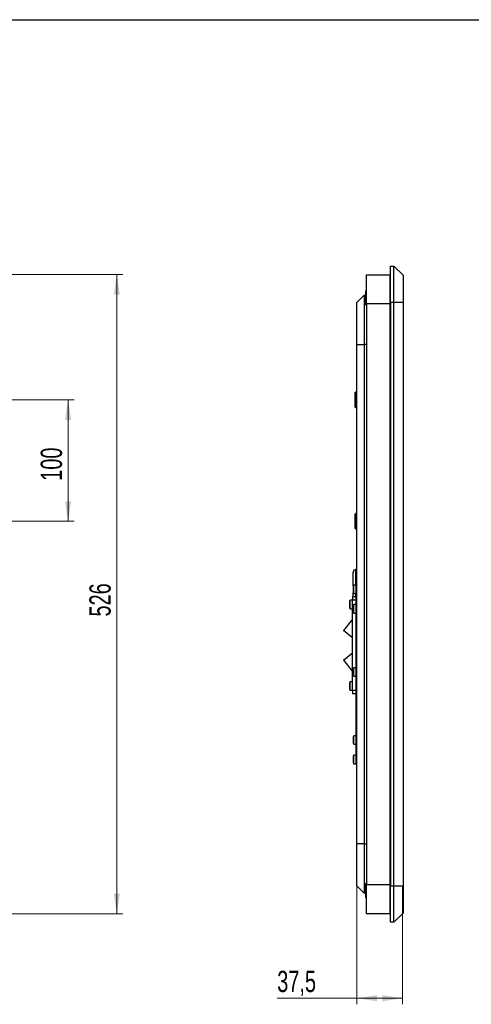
# Model space of a CAD drawing. Header units: millimetres. Extents: x 8 to 415, y 1 to 292.
# Tile 8 of 9: x 137 to 212, y 130 to 292. Entities that reach past the tile are written whole.
import ezdxf

# ---------------------------------------------------------------- set-up
doc = ezdxf.new("R2010")
doc.units = ezdxf.units.MM
doc.styles.add('SLDTEXTSTYLE1', font='TXT', dxfattribs={"width": 0.7})
doc.dimstyles.new('SLDDIMSTYLE0', dxfattribs={"dimtxt": 3.5, "dimasz": 3.302, "dimexe": 0, "dimexo": 0.0625, "dimgap": 0.875, "dimtad": 2, "dimlfac": 5, "dimrnd": 1e-09, "dimzin": 12, "dimdsep": 46, "dimtxsty": 'SLDTEXTSTYLE1', "dimsah": 1, "dimcen": 0.09, "dimadec": 0, "dimazin": 3, "dimtfac": 1, "dimtdec": 3, "dimtofl": 0, "dimtmove": 0, "dimatfit": 3, "dimfxl": 0, "dimfrac": 2, "dimtolj": 1, "dimtzin": 12, "dimarcsym": 0})

# ---------------------------------------------------------------- blocks, each defined once
blk = doc.blocks.new('_D_3')
at = {"color": 7, "linetype": 'Continuous', "lineweight": 0}
for p, q in [((107.23, 229.43), (146.23, 229.43)), ((145.23, 229.43), (145.23, 209.43)), ((107.23, 209.43), (146.23, 209.43))]:
    blk.add_line(p, q, dxfattribs=at)
at = {"color": 7, "linetype": 'Continuous', "lineweight": 18}
for points in [[(145.23, 229.43), (144.73, 226.12), (145.74, 226.12)], [(145.23, 209.43), (145.74, 212.73), (144.73, 212.73)]]:
    blk.add_solid(points, dxfattribs=at)
at = {"color": 7, "linetype": 'Continuous', "lineweight": 18, "insert": (140.72, 216.1), "char_height": 3.5, "attachment_point": 1, "rotation": 90, "style": 'SLDTEXTSTYLE1'}
blk.add_mtext('100', dxfattribs=at)
blk = doc.blocks.new('_D_4')
at = {"color": 7, "linetype": 'Continuous', "lineweight": 0}
for p, q in [((129.03, 250.03), (154.23, 250.03)), ((153.23, 250.03), (153.23, 144.83)), ((129.03, 144.83), (154.23, 144.83))]:
    blk.add_line(p, q, dxfattribs=at)
at = {"color": 7, "linetype": 'Continuous', "lineweight": 18}
for points in [[(153.23, 250.03), (152.73, 246.72), (153.74, 246.72)], [(153.23, 144.83), (153.74, 148.13), (152.73, 148.13)]]:
    blk.add_solid(points, dxfattribs=at)
at = {"color": 7, "linetype": 'Continuous', "lineweight": 18, "insert": (148.72, 193.75), "char_height": 3.5, "attachment_point": 1, "rotation": 90, "style": 'SLDTEXTSTYLE1'}
blk.add_mtext('526', dxfattribs=at)
blk = doc.blocks.new('_D_7')
at = {"color": 7, "linetype": 'Continuous', "lineweight": 0}
for p, q in [((192.69, 149.43), (192.69, 129.91)), ((200.19, 149.43), (200.19, 129.91)), ((192.69, 130.91), (179.6, 130.91)), ((200.19, 130.91), (192.69, 130.91))]:
    blk.add_line(p, q, dxfattribs=at)
at = {"color": 7, "linetype": 'Continuous', "lineweight": 18}
for points in [[(192.69, 130.91), (196, 130.41), (196, 131.42)], [(200.19, 130.91), (196.89, 131.42), (196.89, 130.41)]]:
    blk.add_solid(points, dxfattribs=at)
at = {"color": 7, "linetype": 'Continuous', "lineweight": 18, "insert": (179.6, 135.43), "char_height": 3.5, "attachment_point": 1, "style": 'SLDTEXTSTYLE1'}
blk.add_mtext('37,5', dxfattribs=at)

msp = doc.modelspace()

# ---------------------------------------------------------------- linework, layer by layer
at = {"color": 7, "linetype": 'Continuous', "lineweight": 25}
for p, q in [((20, 292), (415, 292)), ((198.1935, 245.4254), (198.1935, 251.4254)), ((198.1935, 251.4254), (198.7935, 251.4254)), ((198.7935, 245.4254), (198.7935, 251.4254)), ((200.2935, 249.9254), (198.7935, 251.4254)), ((194.2935, 250.0254), (198.0935, 250.0254)), ((194.2935, 245.2254), (194.2935, 250.0254)), ((198.0935, 250.0254), (198.0935, 245.2254)), ((200.2935, 249.9254), (200.2935, 245.4254)), ((192.6935, 245.4254), (193.8935, 246.6254)), ((193.8935, 246.6254), (193.8935, 238.5254)), ((193.8935, 246.6254), (194.1735, 246.6254)), ((194.2935, 247.4954), (194.1735, 247.3754)), ((194.1735, 245.0754), (194.1735, 247.3754)), ((198.1935, 246.8254), (198.0935, 246.8254)), ((192.6935, 238.5254), (192.6935, 245.4254)), ((194.1735, 245.0754), (194.2935, 244.9554)), ((198.0935, 245.2254), (194.2935, 245.2254)), ((194.2935, 245.2254), (194.2935, 149.6254)), ((198.0935, 245.6254), (198.1935, 245.6254)), ((198.0935, 245.2254), (198.0935, 149.6254)), ((198.7935, 245.4254), (198.1935, 245.4254)), ((198.1935, 245.4254), (198.1935, 149.4254)), ((200.2935, 245.4254), (198.7935, 245.4254)), ((198.7935, 149.4254), (198.7935, 245.4254)), ((200.2935, 245.4254), (200.2935, 149.4254)), ((198.0935, 243.4664), (198.0968, 243.4664)), ((198.0968, 243.0448), (198.0935, 243.0448)), ((192.6935, 156.3254), (192.6935, 238.5254)), ((192.6935, 238.5254), (193.8935, 238.5254)), ((193.8935, 238.5254), (193.8935, 156.3254)), ((194.2935, 238.5254), (193.8935, 238.5254)), ((192.4335, 228.2254), (192.4335, 230.6254)), ((192.6335, 230.6854), (192.4935, 230.6854)), ((192.4935, 228.2049), (192.4935, 230.6854)), ((192.6335, 228.2049), (192.6335, 230.6854)), ((192.4935, 228.1654), (192.4935, 228.2049)), ((192.4935, 228.1654), (192.6335, 228.1654)), ((192.6335, 228.1654), (192.6335, 228.2049)), ((192.4335, 208.2254), (192.4335, 210.6254)), ((192.6335, 210.6854), (192.4935, 210.6854)), ((192.4935, 208.1654), (192.4935, 210.6854)), ((192.6335, 208.1654), (192.6335, 210.6854)), ((192.4935, 208.1654), (192.6335, 208.1654)), ((192.0935, 198.7904), (192.0935, 201.0754)), ((192.6935, 201.4754), (192.4935, 201.4754)), ((192.4935, 201.4754), (192.4935, 198.9254)), ((192.0735, 198.7512), (192.0735, 198.2676)), ((192.0735, 198.2676), (192.0735, 197.6996)), ((192.5935, 198.9254), (192.1775, 198.9254)), ((192.1775, 197.5254), (192.1775, 198.9254)), ((192.6935, 199.0254), (192.5935, 199.0254)), ((192.5935, 198.7254), (192.5935, 199.0254)), ((192.5935, 169.7254), (192.5935, 198.7254)), ((192.6935, 198.7254), (192.5935, 198.7254)), ((191.4735, 196.2512), (191.4735, 195.7727)), ((191.9935, 196.4254), (191.5775, 196.4254)), ((191.5775, 195.0254), (191.5775, 196.4254)), ((191.9935, 197.0254), (192.5935, 197.0254)), ((191.9935, 197.0254), (191.9935, 196.4254)), ((192.5935, 196.4254), (191.9935, 196.4254)), ((191.9935, 181.6254), (191.9935, 196.4254)), ((192.0935, 197.0254), (192.0935, 197.6604)), ((192.1775, 197.5254), (192.5935, 197.5254)), ((192.4935, 197.5254), (192.4935, 197.0254)), ((191.4735, 195.7727), (191.4735, 195.1996)), ((191.5775, 195.0254), (191.9935, 195.0254)), ((192.0735, 195.5512), (192.0735, 195.2888)), ((192.0735, 195.2888), (192.0735, 194.4996)), ((192.5935, 195.7254), (192.1775, 195.7254)), ((192.1775, 194.3254), (192.1775, 195.7254)), ((191.9935, 193.331), (190.496, 191.4567)), ((192.1775, 194.3254), (192.5935, 194.3254)), ((191.9935, 190.2602), (190.496, 191.4567)), ((190.496, 186.5584), (191.9935, 187.7549)), ((190.496, 186.5584), (191.9935, 184.6841)), ((192.0735, 185.1512), (192.0735, 184.8888)), ((192.0735, 184.8888), (192.0735, 184.0996)), ((192.5935, 185.3254), (192.1775, 185.3254)), ((192.1775, 183.9254), (192.1775, 185.3254)), ((192.1775, 183.9254), (192.5935, 183.9254)), ((191.47, 182.5409), (191.4735, 182.5409)), ((191.4735, 182.11), (191.47, 182.11)), ((191.4735, 182.8512), (191.4735, 181.7996)), ((191.9935, 183.0254), (191.5775, 183.0254)), ((191.5775, 181.6254), (191.5775, 183.0254)), ((191.5775, 181.6254), (191.9935, 181.6254)), ((191.9935, 181.6254), (191.9935, 181.0254)), ((191.9935, 181.6254), (192.5935, 181.6254)), ((192.5935, 181.0254), (191.9935, 181.0254)), ((192.0735, 173.7286), (192.07, 173.7286)), ((192.0735, 173.7033), (192.07, 173.7033)), ((192.07, 173.6275), (192.0735, 173.6275)), ((192.0735, 173.9512), (192.0735, 173.7617)), ((192.0735, 173.7617), (192.0735, 172.8996)), ((192.5935, 174.1254), (192.1775, 174.1254)), ((192.1775, 172.7254), (192.1775, 174.1254)), ((192.0735, 173.2234), (192.07, 173.2234)), ((192.07, 173.1475), (192.0735, 173.1475)), ((192.07, 173.1222), (192.0735, 173.1222)), ((192.1775, 172.7254), (192.5935, 172.7254)), ((192.07, 170.4464), (192.0735, 170.4464)), ((192.07, 170.4412), (192.0735, 170.4412)), ((192.0735, 170.7512), (192.0735, 170.6151)), ((192.0735, 170.6151), (192.0735, 169.6996)), ((192.5935, 170.9254), (192.1775, 170.9254)), ((192.1775, 169.5254), (192.1775, 170.9254)), ((192.0735, 170.0096), (192.07, 170.0096)), ((192.0735, 170.0044), (192.07, 170.0044)), ((192.1775, 169.5254), (192.5935, 169.5254)), ((192.5935, 169.4254), (192.5935, 169.7254)), ((192.6935, 169.7254), (192.5935, 169.7254)), ((192.6935, 169.4254), (192.5935, 169.4254)), ((193.8935, 156.3254), (192.6935, 156.3254)), ((192.6935, 149.4254), (192.6935, 156.3254)), ((193.8935, 156.3254), (193.8935, 148.2254)), ((193.8935, 156.3254), (194.2935, 156.3254)), ((198.0968, 151.8889), (198.0935, 151.8889)), ((198.0968, 151.8843), (198.0935, 151.8843)), ((198.0935, 151.8186), (198.0968, 151.8186)), ((198.0935, 151.8151), (198.0968, 151.8151)), ((198.0968, 151.3754), (198.0935, 151.3754)), ((198.0968, 151.372), (198.0935, 151.372)), ((193.8935, 148.2254), (192.6935, 149.4254)), ((194.2935, 149.8954), (194.1735, 149.7754)), ((194.1735, 147.4754), (194.1735, 149.7754)), ((194.2935, 149.6254), (198.0935, 149.6254)), ((194.2935, 144.8254), (194.2935, 149.6254)), ((198.0935, 149.6254), (198.0935, 144.8254)), ((198.1935, 149.2254), (198.0935, 149.2254)), ((198.1935, 143.4254), (198.1935, 149.4254)), ((198.1935, 149.4254), (198.7935, 149.4254)), ((198.7935, 143.4254), (198.7935, 149.4254)), ((198.7935, 149.4254), (200.2935, 149.4254)), ((200.2935, 149.4254), (200.2935, 144.9254)), ((194.1735, 148.2254), (193.8935, 148.2254)), ((198.0935, 148.0254), (198.1935, 148.0254)), ((194.1735, 147.4754), (194.2935, 147.3554)), ((198.0935, 144.8254), (194.2935, 144.8254)), ((198.7935, 143.4254), (200.2935, 144.9254)), ((198.7935, 143.4254), (198.1935, 143.4254))]:
    msp.add_line(p, q, dxfattribs=at)
for centre, radius, start, end in [((192.4935, 230.6254), 0.06, 90, 180), ((192.6335, 230.6254), 0.06, 0, 90), ((192.4935, 228.2254), 0.06, 180, 270), ((192.6335, 228.2254), 0.06, 270, 0), ((192.4935, 210.6254), 0.06, 90, 180), ((192.6335, 210.6254), 0.06, 0, 90), ((192.4935, 208.2254), 0.06, 180, 270), ((192.6335, 208.2254), 0.06, 270, 0), ((192.4935, 201.0754), 0.4, 90, 180), ((193.1522, 198.2254), 1.2, 144.314665, 154.01379), ((192.5522, 195.7254), 1.2, 144.314665, 154.01379), ((193.1522, 198.2254), 1.2, 205.98621, 215.685335), ((192.5522, 195.7254), 1.2, 205.98621, 215.685335), ((193.1522, 195.0254), 1.2, 144.314665, 154.01379), ((193.1522, 195.0254), 1.2, 205.98621, 215.685335), ((193.1522, 184.6254), 1.2, 144.314665, 154.01379), ((193.1522, 184.6254), 1.2, 205.98621, 215.685335), ((192.5522, 182.3254), 1.2, 144.314665, 154.01379), ((192.5522, 182.3254), 1.2, 205.98621, 215.685335), ((193.1522, 173.4254), 1.2, 144.314665, 154.01379), ((193.1522, 173.4254), 1.2, 205.98621, 215.685335), ((193.1522, 170.2254), 1.2, 144.314665, 154.01379), ((193.1522, 170.2254), 1.2, 205.98621, 215.685335)]:
    msp.add_arc(centre, radius, start, end, dxfattribs=at)

# ---------------------------------------------------------------- dimensions: what is measured, and where the dimension line sits
at = {"color": 7, "linetype": 'Continuous', "lineweight": 18}
for base, p1, p2, picture, middle in [((153.2346, 144.8254), (129.0346, 250.0254), (129.0346, 144.8254), '_D_4', (153.2346, 197.4254)), ((145.2346, 209.4254), (107.2346, 229.4254), (107.2346, 209.4254), '_D_3', (145.2346, 219.4254))]:
    dim = msp.add_linear_dim(base=base, p1=p1, p2=p2, angle=90, dimstyle='SLDDIMSTYLE0', dxfattribs=at)
    dim.commit()
    dim.dimension.update_dxf_attribs({"geometry": picture, "text_midpoint": middle, "dimtype": 160})
dim = msp.add_linear_dim(base=(192.6935, 130.9136), p1=(200.1935, 149.4254), p2=(192.6935, 149.4254), dimstyle='SLDDIMSTYLE0', dxfattribs=at)
dim.commit()
dim.dimension.update_dxf_attribs({"geometry": '_D_7', "text_midpoint": (183.8924, 130.9136), "dimtype": 160})

doc.saveas('drawing.dxf')
